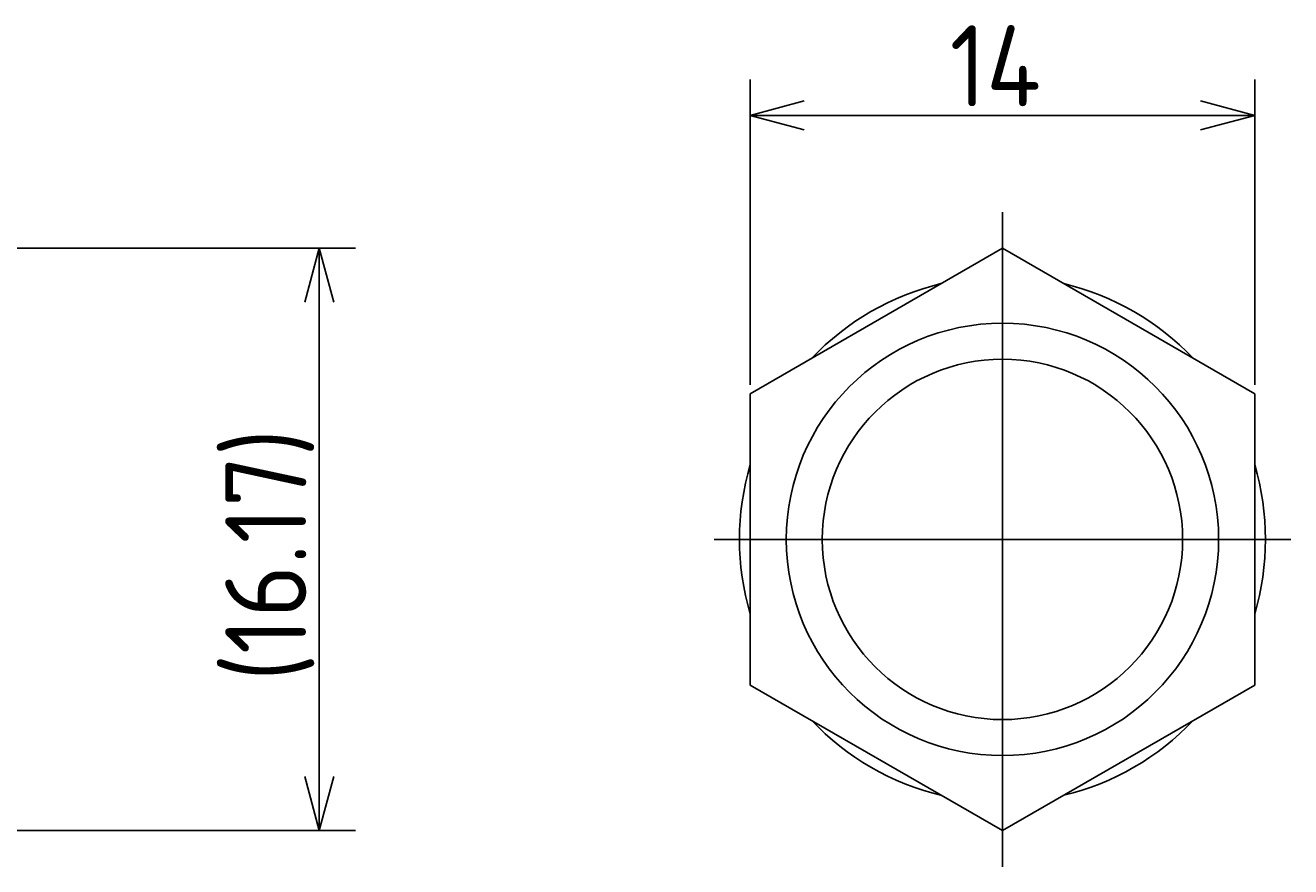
# Model space of a CAD drawing. Extents: x 161 to 308, y 208 to 282.
# Tile 9 of 9: x 273 to 308, y 254 to 277. Entities that reach past the tile are written whole.
import ezdxf

# ---------------------------------------------------------------- set-up
doc = ezdxf.new("R2010")
doc.units = 0
doc.linetypes.add('CENTER', pattern=[50.8, 31.75, -6.35, 6.35, -6.35])
doc.layers.get('0').update_dxf_attribs({"linetype": 'CONTINUOUS'})
doc.layers.get('DEFPOINTS').update_dxf_attribs({"linetype": 'CONTINUOUS'})
for name, color, linetype in [('18-0-CON', 3, 'CONTINUOUS'), ('18-2-CEN', 1, 'CENTER'), ('35-0-CON', 7, 'CONTINUOUS')]:
    doc.layers.add(name, color=color, linetype=linetype)
doc.layers.get('0').off()
doc.styles.add('DIMENSION', font='isocp.shx', dxfattribs={"bigfont": 'bigfont.shx'})
doc.dimstyles.get("Standard").update_dxf_attribs({"dimtxt": 0.18, "dimasz": 0.18, "dimexe": 0.18, "dimexo": 0.0625, "dimgap": 0.09, "dimtad": 0, "dimtih": 1, "dimtoh": 1, "dimzin": 0, "dimcen": 0.09, "dimazin": 3, "dimtfac": 1, "dimtofl": 0, "dimtmove": 0, "dimatfit": 3})

# ---------------------------------------------------------------- blocks, each defined once
blk = doc.blocks.new('_OPEN30')
at = {"color": 0, "linetype": 'BYBLOCK'}
for p, q in [((-1, 0.268), (0, 0)), ((0, 0), (-1, -0.268)), ((0, 0), (-1, 0))]:
    blk.add_line(p, q, dxfattribs=at)
blk = doc.blocks.new('*U145')
at = {"layer": '18-0-CON', "color": 161, "style": 'DIMENSION'}
blk.add_text('(16.17)', height=2.25, rotation=90, dxfattribs=at).set_placement((280.441, 258.742))
blk = doc.blocks.new('*D144')
at = {"layer": '18-0-CON', "color": 161}
for p, q in [((250.982, 270.762), (281.804, 270.762)), ((280.804, 269.262), (280.804, 256.096)), ((250.982, 254.596), (281.804, 254.596))]:
    blk.add_line(p, q, dxfattribs=at)
at = {"layer": 'DEFPOINTS', "color": 0}
for p in [(250.732, 270.762), (250.732, 254.596), (280.804, 254.596)]:
    blk.add_point(p, dxfattribs=at)
blk.add_blockref('*U145', (0, 0))
at = {"layer": '18-0-CON', "color": 161, "xscale": 1.499999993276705, "yscale": 1.499999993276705, "zscale": 1.499999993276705}
for p, rotation in [((280.804, 270.762), 90), ((280.804, 254.596), 270)]:
    blk.add_blockref('_OPEN30', p, dxfattribs=dict(at, rotation=rotation))
blk = doc.blocks.new('*U147')
at = {"layer": '18-0-CON', "color": 161, "style": 'DIMENSION'}
blk.add_text('14', height=2.25, dxfattribs=at).set_placement((298.301, 274.697))
blk = doc.blocks.new('*D146')
at = {"layer": '18-0-CON', "color": 161}
for p, q in [((292.764, 266.97), (292.764, 275.447)), ((306.764, 266.97), (306.764, 275.447)), ((294.264, 274.447), (305.264, 274.447))]:
    blk.add_line(p, q, dxfattribs=at)
at = {"layer": 'DEFPOINTS', "color": 0}
for p in [(306.764, 274.447), (292.764, 266.72), (306.764, 266.72)]:
    blk.add_point(p, dxfattribs=at)
blk.add_blockref('*U147', (0, 0))
at = {"layer": '18-0-CON', "color": 161, "xscale": 1.499999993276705, "yscale": 1.499999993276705, "zscale": 1.499999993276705, "rotation": 180}
blk.add_blockref('_OPEN30', (292.764, 274.447), dxfattribs=at)
at = {"layer": '18-0-CON', "color": 161, "xscale": 1.499999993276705, "yscale": 1.499999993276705, "zscale": 1.499999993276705}
blk.add_blockref('_OPEN30', (306.764, 274.447), dxfattribs=at)

msp = doc.modelspace()

# ---------------------------------------------------------------- linework, layer by layer
at = {"layer": '18-0-CON'}
msp.add_circle((299.764, 262.679), 5, dxfattribs=at)
at = {"layer": '18-2-CEN'}
for p, q in [((299.764, 271.762), (299.764, 253.596)), ((291.764, 262.679), (307.764, 262.679))]:
    msp.add_line(p, q, dxfattribs=at)
at = {"layer": '35-0-CON'}
for p, q in [((299.764, 270.762), (292.764, 266.72)), ((306.764, 266.72), (299.764, 270.762)), ((292.764, 266.72), (292.764, 258.638)), ((306.764, 258.638), (306.764, 266.72)), ((292.764, 258.638), (299.764, 254.596)), ((299.764, 254.596), (306.764, 258.638))]:
    msp.add_line(p, q, dxfattribs=at)
msp.add_circle((299.764, 262.679), 6, dxfattribs=at)
for start, end in [(103.517, 136.483), (43.517, 76.483), (163.517, 196.483), (343.517, 16.483), (223.517, 256.483), (283.517, 316.483)]:
    msp.add_arc((299.764, 262.679), 7.3, start, end, dxfattribs=at)

# ---------------------------------------------------------------- dimensions: what is measured, and where the dimension line sits
at = {"layer": '18-0-CON'}
dim = msp.add_linear_dim(base=(306.764, 274.447), p1=(292.764, 266.72), p2=(306.764, 266.72), dimstyle='Standard', override={"dimscale": 0.5, "dimgap": 0.5, "dimtol": 0, "dimlim": 0, "dimtm": 0.7}, dxfattribs=at)
dim.commit()
dim.dimension.update_dxf_attribs({"geometry": '*D146', "text_midpoint": (299.764, 275.822)})
dim = msp.add_linear_dim(base=(280.804, 254.596), p1=(250.732, 270.762), p2=(250.732, 254.596), angle=90, dimstyle='Standard', override={"dimscale": 0.5, "dimdec": 2, "dimpost": '(<>)'}, dxfattribs=at)
dim.commit()
dim.dimension.update_dxf_attribs({"geometry": '*D144', "text_midpoint": (279.316, 262.679)})

doc.saveas('drawing.dxf')
